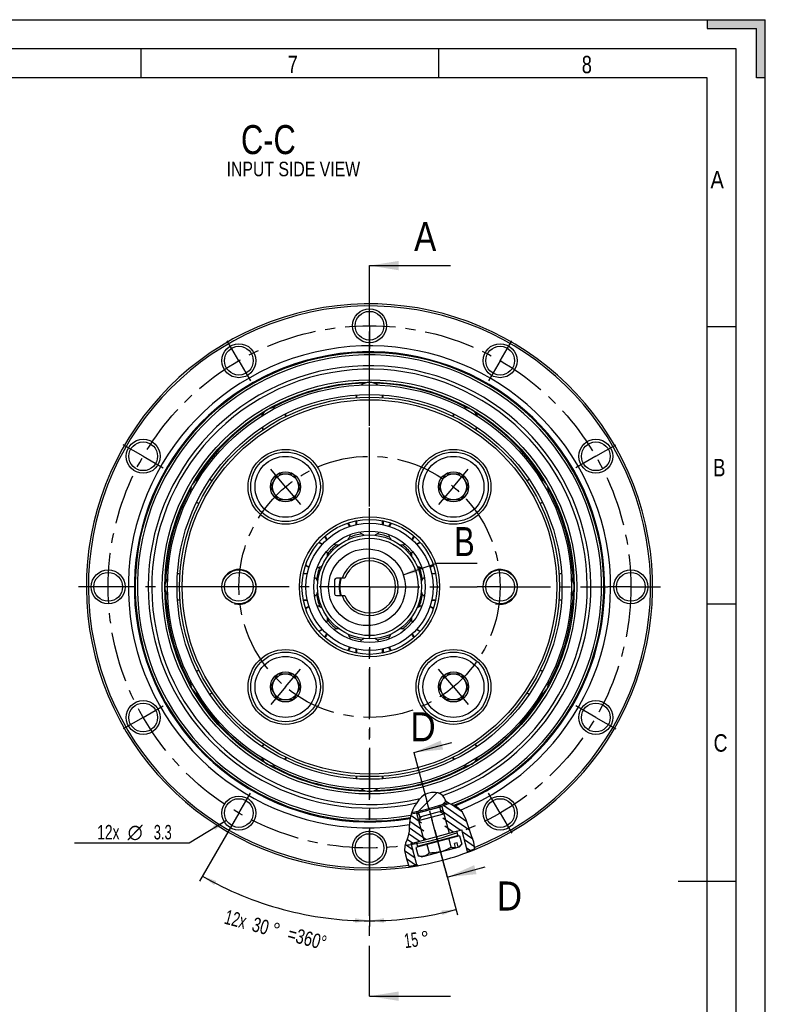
# Model space of a CAD drawing. Header units: millimetres. Extents: x 0 to 420, y 0 to 297.
# Tile 7 of 7: x 292 to 420, y 127 to 297. Entities that reach past the tile are written whole.
import ezdxf
from ezdxf.enums import TextEntityAlignment as Align

# ---------------------------------------------------------------- set-up
doc = ezdxf.new("R2010")
doc.units = ezdxf.units.MM
doc.header["$LTSCALE"] = 23.1
doc.linetypes.add('CENTER', pattern=[0.6, 0.375, -0.075, 0.075, -0.075])
doc.layers.get('0').update_dxf_attribs({"linetype": 'CONTINUOUS'})
for name, color, linetype in [('02___PRT_ALL_AXES', 7, 'CONTINUOUS'), ('7_ALL_FEATURES', 7, 'CONTINUOUS'), ('AXIS-OSI', 7, 'CONTINUOUS'), ('DEFAULT_1', 7, 'CENTER'), ('REZVALC', 7, 'CONTINUOUS')]:
    doc.layers.add(name, color=color, linetype=linetype)
doc.styles.get("Standard").update_dxf_attribs({"font": 'txt', "width": 0.8})
doc.styles.add('TEXTSTYLE_1', font='gdt', dxfattribs={"width": 0.8})
doc.dimstyles.new('DIMSTYLE_12', dxfattribs={"dimtxt": 2.5, "dimasz": 2.5, "dimexe": 1, "dimexo": 0, "dimgap": 1.25, "dimtad": 0, "dimlfac": 0.666667, "dimdsep": 46, "dimtxsty": 'Standard', "dimblk": '_FILLED', "dimblk1": '_FILLED', "dimblk2": '_FILLED', "dimcen": 0.09, "dimclrt": 7, "dimadec": 0, "dimazin": 0, "dimtp": 0.5, "dimtm": 0.5, "dimtfac": 1, "dimtofl": 0, "dimtmove": 0, "dimatfit": 3, "dimldrblk": '_FILLED', "dimfxl": 0, "dimtolj": 1, "dimarcsym": 0})
doc.dimstyles.new('DIMSTYLE_13', dxfattribs={"dimtxt": 2.5, "dimasz": 2.5, "dimexe": 1, "dimexo": 0, "dimtad": 1, "dimdec": 3, "dimlfac": 0.666667, "dimdsep": 46, "dimtxsty": 'Standard', "dimblk": '_FILLED', "dimblk1": '_FILLED', "dimblk2": '_FILLED', "dimcen": 0.09, "dimclrt": 7, "dimadec": 0, "dimazin": 0, "dimtp": 0.1, "dimtm": 0.1, "dimtfac": 1, "dimtdec": 3, "dimtmove": 0, "dimatfit": 2, "dimldrblk": '_FILLED', "dimfxl": 0, "dimtolj": 1, "dimarcsym": 0})
doc.dimstyles.new('DIMSTYLE_9', dxfattribs={"dimtxt": 2.5, "dimasz": 2.5, "dimexe": 1, "dimexo": 0, "dimgap": 1.25, "dimtad": 0, "dimlfac": 0.666667, "dimdsep": 46, "dimtxsty": 'Standard', "dimblk": '_FILLED', "dimblk1": '_FILLED', "dimblk2": '_FILLED', "dimcen": 0.09, "dimclrt": 7, "dimadec": 0, "dimazin": 0, "dimtp": 0.5, "dimtm": 0.5, "dimtfac": 1, "dimtdec": 65535, "dimtofl": 0, "dimtmove": 0, "dimatfit": 3, "dimldrblk": '_FILLED', "dimfxl": 0, "dimtolj": 1, "dimarcsym": 0})
doc.dimstyles.get("Standard").update_dxf_attribs({"dimtxt": 2.5, "dimasz": 2.5, "dimexe": 1, "dimexo": 0, "dimtad": 1, "dimdec": 3, "dimdsep": 46, "dimtxsty": 'Standard', "dimblk": '_FILLED', "dimblk1": '_FILLED', "dimblk2": '_FILLED', "dimcen": 0.09, "dimclrt": 7, "dimadec": 0, "dimazin": 0, "dimtol": 1, "dimtp": 0.001, "dimtm": 0.001, "dimtfac": 1, "dimtdec": 3, "dimtofl": 0, "dimtmove": 0, "dimatfit": 3, "dimldrblk": '_FILLED', "dimfxl": 0, "dimtolj": 1, "dimarcsym": 0})

# ---------------------------------------------------------------- blocks, each defined once
blk = doc.blocks.new('_FILLED')
at = {"color": 0, "linetype": 'ByBlock'}
blk.add_solid([(0, 0), (-1, 0.16), (-1, -0.16)], dxfattribs=at)
blk = doc.blocks.new('*D20')
at = {"color": 7, "linetype": 'Continuous'}
for p, q in [((329.34, 160.3), (322.57, 148.59)), ((351.84, 149.17), (351.84, 140.75))]:
    blk.add_line(p, q, dxfattribs=at)
for start, end in [(240, 255), (255, 270)]:
    blk.add_arc((351.84, 199.27), 57.53, start, end, dxfattribs=at)
for points in [[(325.46, 148.6), (323.07, 149.45), (325.07, 147.9)], [(349.33, 141.4), (351.84, 141.75), (349.35, 142.2)]]:
    blk.add_solid(points, dxfattribs=at)
for s, width, p in [('12x', 0.690476, (328.45, 140.81)), ('30', 0.75, (332.76, 139.65)), ('=360°', 0.76, (340.77, 137.51))]:
    blk.add_text(s, height=2.5, rotation=-15, dxfattribs=dict(at, width=width)).set_placement(p, align=Align.CENTER)
at = {"color": 7, "linetype": 'Continuous', "style": 'TEXTSTYLE_1'}
blk.add_text('~', height=2.5, rotation=-15, dxfattribs=at).set_placement((335.38, 138.95), align=Align.CENTER)
blk = doc.blocks.new('*D23')
at = {"color": 7, "linetype": 'Continuous'}
for p, q in [((327.22, 159.02), (320.78, 155.14)), ((319.03, 155.14), (301.05, 155.14)), ((320.78, 155.14), (319.03, 155.14))]:
    blk.add_line(p, q, dxfattribs=at)
at = {"color": 7, "linetype": 'Continuous', "xscale": 2.5, "yscale": 2.5, "zscale": 2.5, "rotation": 31.1272681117}
blk.add_blockref('_FILLED', (327.22, 159.02), dxfattribs=at)
at = {"color": 7, "linetype": 'Continuous'}
for s, width, p in [('12x ', 0.714286, (309.45, 155.76)), ('3.3', 0.666667, (317.78, 155.76))]:
    blk.add_text(s, height=2.5, dxfattribs=dict(at, width=width)).set_placement(p, align=Align.RIGHT)
at = {"color": 7, "linetype": 'Continuous', "style": 'TEXTSTYLE_1'}
blk.add_text('n', height=2.5, dxfattribs=at).set_placement((312.78, 155.76), align=Align.RIGHT)
blk = doc.blocks.new('*D32')
at = {"color": 7, "linetype": 'Continuous'}
for p, q in [((364.8, 150.88), (366.99, 142.74)), ((351.84, 149.17), (351.84, 140.75))]:
    blk.add_line(p, q, dxfattribs=at)
for start, end in [(277.5, 285), (270, 277.5)]:
    blk.add_arc((351.84, 199.27), 57.53, start, end, dxfattribs=at)
for points in [[(364.39, 142.72), (366.73, 143.71), (364.2, 143.5)], [(354.33, 142.2), (351.84, 141.75), (354.35, 141.4)]]:
    blk.add_solid(points, dxfattribs=at)
at = {"color": 7, "linetype": 'Continuous', "width": 0.642857}
blk.add_text('15', height=2.5, rotation=7.5, dxfattribs=at).set_placement((359.17, 137.17), align=Align.CENTER)
at = {"color": 7, "linetype": 'Continuous', "style": 'TEXTSTYLE_1'}
blk.add_text('~', height=2.5, rotation=7.5, dxfattribs=at).set_placement((361.59, 137.49), align=Align.CENTER)

msp = doc.modelspace()

# ---------------------------------------------------------------- linework, layer by layer
at = {"color": 7, "linetype": 'Continuous'}
for p, q in [((10, 297), (410, 297)), ((410, 297), (420, 297)), ((410, 297), (410, 295.5)), ((420, 287), (420, 297)), ((410, 295.5), (418.5, 295.5)), ((418.5, 287), (418.5, 295.5)), ((415, 292), (15, 292)), ((312.5, 287), (312.5, 292)), ((363.75, 287), (363.75, 292)), ((415, 5), (415, 292)), ((410, 287), (20, 287)), ((410, 10), (410, 287)), ((420, 287), (418.5, 287)), ((420, 10), (420, 287)), ((410, 244.16), (415, 244.16)), ((349.5984, 231.8947), (349.513, 232.343)), ((354.163, 232.343), (354.0775, 231.8947)), ((337.3173, 229.0752), (337.4671, 228.6451)), ((366.2088, 228.6451), (366.3587, 229.0752)), ((333.5872, 226.4061), (333.3024, 226.7362)), ((370.3736, 226.7362), (370.0888, 226.4061)), ((324.3764, 217.8102), (324.7065, 217.5254)), ((378.9695, 217.5254), (379.2995, 217.8102)), ((322.4675, 213.6455), (322.0374, 213.7953)), ((381.6385, 213.7953), (381.2084, 213.6455)), ((349.513, 210.6285), (349.5265, 210.6655)), ((349.513, 209.9749), (349.513, 210.6285)), ((354.1495, 210.6655), (354.163, 210.6285)), ((354.163, 210.6285), (354.163, 209.9749)), ((348.1435, 210.2959), (348.1746, 210.2698)), ((348.1746, 210.2698), (348.5013, 209.7039)), ((355.1746, 209.7039), (355.5014, 210.2698)), ((355.5014, 210.2698), (355.5325, 210.2959)), ((343.1281, 206.9721), (343.1678, 206.9651)), ((344.1476, 207.9448), (344.1406, 207.9845)), ((344.4743, 207.3789), (344.1476, 207.9448)), ((359.5284, 207.9448), (359.2017, 207.3789)), ((359.5354, 207.9845), (359.5284, 207.9448)), ((360.5082, 206.9651), (360.5479, 206.9721)), ((343.1678, 206.9651), (343.7337, 206.6383)), ((359.9422, 206.6383), (360.5082, 206.9651)), ((340.8428, 202.938), (340.8167, 202.9691)), ((341.4087, 202.6113), (340.8428, 202.938)), ((357.6568, 201.3497), (363.4375, 203.3332)), ((362.8332, 202.938), (362.2672, 202.6113)), ((362.8593, 202.9691), (362.8332, 202.938)), ((363.4375, 203.3332), (366.4375, 203.3332)), ((366.4375, 203.3332), (370.3661, 203.3332)), ((318.7696, 201.5996), (319.2179, 201.5142)), ((340.4471, 201.5861), (340.4841, 201.5996)), ((340.4841, 201.5996), (341.1377, 201.5996)), ((345.838, 200.4746), (345.838, 198.0746)), ((347.5953, 200.7746), (346.138, 200.7746)), ((362.5383, 201.5996), (363.1918, 201.5996)), ((363.1918, 201.5996), (363.2289, 201.5861)), ((384.458, 201.5142), (384.9064, 201.5996)), ((319.2179, 197.0351), (318.7696, 196.9496)), ((340.4841, 196.9496), (340.4471, 196.9631)), ((341.1377, 196.9496), (340.4841, 196.9496)), ((346.138, 197.7746), (347.5953, 197.7746)), ((363.1918, 196.9496), (362.5383, 196.9496)), ((363.2289, 196.9631), (363.1918, 196.9496)), ((384.9064, 196.9496), (384.458, 197.0351)), ((340.8167, 195.5801), (340.8428, 195.6112)), ((340.8428, 195.6112), (341.4087, 195.938)), ((362.2672, 195.938), (362.8332, 195.6112)), ((362.8332, 195.6112), (362.8593, 195.5801)), ((410, 196.33), (415, 196.33)), ((343.7337, 191.911), (343.1678, 191.5842)), ((360.5082, 191.5842), (359.9422, 191.911)), ((343.1678, 191.5842), (343.1281, 191.5772)), ((344.1406, 190.5647), (344.1476, 190.6044)), ((344.1476, 190.6044), (344.4743, 191.1704)), ((359.2017, 191.1704), (359.5284, 190.6044)), ((359.5284, 190.6044), (359.5354, 190.5647)), ((360.5479, 191.5772), (360.5082, 191.5842)), ((348.5013, 188.8454), (348.1746, 188.2794)), ((349.513, 187.9208), (349.513, 188.5743)), ((354.163, 188.5743), (354.163, 187.9208)), ((355.5014, 188.2794), (355.1746, 188.8454)), ((348.1746, 188.2794), (348.1435, 188.2533)), ((349.5265, 187.8837), (349.513, 187.9208)), ((354.163, 187.9208), (354.1495, 187.8837)), ((355.5325, 188.2533), (355.5014, 188.2794)), ((322.0374, 184.754), (322.4675, 184.9038)), ((381.2084, 184.9038), (381.6385, 184.754)), ((324.7065, 181.0239), (324.3764, 180.739)), ((379.2995, 180.739), (378.9695, 181.0239)), ((333.3024, 171.8131), (333.5872, 172.1432)), ((370.0888, 172.1432), (370.3736, 171.8131)), ((337.4671, 169.9042), (337.3173, 169.4741)), ((366.3587, 169.4741), (366.2088, 169.9042)), ((349.513, 166.2063), (349.5984, 166.6546)), ((354.0775, 166.6546), (354.163, 166.2063)), ((363.4614, 163.8019), (360.3369, 160.6773)), ((360.7692, 163.0431), (360.3468, 162.5841)), ((361.2528, 163.4196), (360.7692, 163.0431)), ((361.8514, 163.7006), (361.2528, 163.4196)), ((362.5115, 163.844), (361.8514, 163.7006)), ((363.2066, 163.847), (362.5115, 163.844)), ((363.6917, 163.7611), (363.2066, 163.847)), ((364.1346, 163.5848), (363.6917, 163.7611)), ((364.4888, 163.2975), (364.1346, 163.5848)), ((364.7038, 162.9579), (364.4888, 163.2975)), ((364.885, 162.589), (364.7038, 162.9579)), ((359.607, 161.5078), (359.2962, 160.9187)), ((359.9706, 162.0763), (359.607, 161.5078)), ((359.9527, 160.2967), (364.2994, 161.4614)), ((360.3468, 162.5841), (359.9706, 162.0763)), ((364.2994, 161.4614), (363.9257, 161.4071)), ((364.1895, 160.4226), (363.9257, 161.4071)), ((364.2994, 161.4614), (365.5417, 156.825)), ((365.0168, 162.3864), (364.4502, 161.8199)), ((368.5957, 158.8013), (364.567, 161.6223)), ((365.0994, 162.2595), (364.885, 162.589)), ((365.5551, 161.9383), (365.0994, 162.2595)), ((366.1186, 161.7319), (365.5551, 161.9383)), ((367.8427, 160.4661), (365.9429, 161.7963)), ((366.6868, 161.5268), (366.1186, 161.7319)), ((367.7998, 160.5551), (366.6868, 161.5268)), ((358.8569, 159.4724), (358.7521, 158.6116)), ((359.0547, 160.3057), (358.8569, 159.4724)), ((360.8036, 158.5701), (358.9507, 159.8675)), ((359.2962, 160.9187), (359.0547, 160.3057)), ((360.4284, 159.9702), (359.8845, 160.3511)), ((359.9527, 160.2967), (360.3035, 160.4365)), ((359.9527, 160.2967), (361.195, 155.6603)), ((360.5673, 159.452), (360.3035, 160.4365)), ((369.0941, 157.3148), (364.0818, 160.8245)), ((368.4883, 159.1261), (367.7998, 160.5551)), ((358.7521, 158.6116), (358.6884, 157.7413)), ((361.5539, 155.7698), (358.6908, 157.7745)), ((361.1788, 157.1699), (358.781, 158.8488)), ((367.4421, 157.3342), (364.457, 159.4244)), ((366.2672, 157.0194), (364.8321, 158.0242)), ((369.007, 157.5581), (368.4883, 159.1261)), ((358.4442, 156.1538), (358.2507, 155.6394)), ((358.5715, 156.6744), (358.4442, 156.1538)), ((358.6445, 157.2046), (358.5715, 156.6744)), ((360.3928, 155.4453), (358.5773, 156.7166)), ((358.6884, 157.7413), (358.6445, 157.2046)), ((367.3656, 156.3819), (359.837, 154.3646)), ((366.8613, 156.2468), (366.8225, 156.3917)), ((366.8457, 157.1744), (367.715, 157.4073)), ((367.3656, 156.3819), (367.7535, 154.9344)), ((368.7092, 153.697), (367.715, 157.4073)), ((369.6077, 155.8178), (367.8022, 157.082)), ((369.4233, 156.3958), (369.007, 157.5581)), ((369.7847, 155.2629), (369.4233, 156.3958)), ((357.8946, 154.6274), (357.8681, 153.8685)), ((358.0448, 155.1325), (357.8946, 154.6274)), ((359.3342, 153.9116), (357.9665, 154.8693)), ((358.2507, 155.6394), (358.0448, 155.1325)), ((359.2179, 155.1305), (358.3008, 155.7727)), ((359.0217, 155.0779), (359.891, 155.3109)), ((360.0159, 151.3676), (359.0217, 155.0779)), ((360.3413, 154.4998), (360.3025, 154.6447)), ((361.7191, 154.869), (362.107, 153.4215)), ((365.4835, 155.8776), (365.8713, 154.4301)), ((367.3272, 154.5081), (367.7535, 154.9344)), ((369.9193, 154.4621), (368.1774, 155.6818)), ((369.9839, 154.0779), (369.7847, 155.2629)), ((357.8681, 153.8685), (358.0215, 153.0814)), ((359.7094, 152.5114), (357.8834, 153.79)), ((358.0215, 153.0814), (358.261, 152.2462)), ((359.837, 154.3646), (360.2248, 152.9172)), ((360.8072, 152.7611), (360.2248, 152.9172)), ((361.2439, 152.8781), (364.0672, 153.6346)), ((369.1463, 153.8659), (368.5526, 154.2817)), ((369.9828, 154.0273), (369.9839, 154.0779)), ((359.7727, 151.3296), (358.21, 152.4238)), ((358.261, 152.2462), (358.5898, 151.142)), ((358.5898, 151.142), (358.6511, 151.0031)), ((415, 148.5), (405, 148.5))]:
    msp.add_line(p, q, dxfattribs=at)
for points in [[(364.0672, 153.6346), (364.1696, 153.6631), (364.2715, 153.6934), (364.3728, 153.7255), (364.4737, 153.7595), (364.5741, 153.7953), (364.6741, 153.8329), (364.7736, 153.8723), (364.8728, 153.9136), (364.9718, 153.9566), (365.0706, 154.0014), (365.1693, 154.048), (365.2681, 154.0965), (365.367, 154.1469), (365.4664, 154.1993), (365.5664, 154.2537), (365.6671, 154.3103), (365.7688, 154.3691), (365.8713, 154.4301)], [(361.2439, 152.8781), (361.1924, 152.8653), (361.1403, 152.8544), (361.0877, 152.8453), (361.0347, 152.838), (360.9812, 152.8326), (360.9271, 152.8289), (360.8726, 152.8271), (360.8175, 152.8269), (360.7618, 152.8285), (360.7055, 152.8318), (360.6486, 152.8367), (360.591, 152.8433), (360.5325, 152.8515), (360.4732, 152.8613), (360.4128, 152.8728), (360.3514, 152.8859), (360.2887, 152.9007), (360.2248, 152.9172)], [(361.2439, 152.8781), (361.295, 152.8928), (361.3456, 152.9094), (361.3956, 152.9278), (361.4452, 152.948), (361.4943, 152.9701), (361.5429, 152.9939), (361.5911, 153.0196), (361.6389, 153.047), (361.6863, 153.0762), (361.7334, 153.1072), (361.7802, 153.1399), (361.8269, 153.1744), (361.8734, 153.2108), (361.9199, 153.249), (361.9664, 153.2891), (362.013, 153.3312), (362.0599, 153.3753), (362.107, 153.4215)], [(364.0672, 153.6346), (363.9643, 153.6081), (363.8609, 153.5834), (363.757, 153.5605), (363.6527, 153.5395), (363.5478, 153.5203), (363.4424, 153.5029), (363.3365, 153.4873), (363.23, 153.4734), (363.1228, 153.4611), (363.0149, 153.4506), (362.9061, 153.4416), (362.7963, 153.4342), (362.6853, 153.4283), (362.5731, 153.424), (362.4593, 153.4211), (362.3438, 153.4198), (362.2263, 153.4199), (362.107, 153.4215)]]:
    msp.add_lwpolyline(points, dxfattribs=at)
for centre, radius in [((351.838, 244.2746), 2.925), ((351.838, 244.2746), 2.475), ((329.338, 238.2458), 2.925), ((374.338, 238.2458), 2.925), ((329.338, 238.2458), 2.475), ((374.338, 238.2458), 2.475), ((351.838, 199.2746), 35.683), ((351.838, 199.2746), 35.25), ((351.838, 199.2746), 34.8), ((351.838, 199.2746), 33.15), ((351.838, 199.2746), 32.7), ((351.838, 199.2746), 32.25), ((312.8668, 221.7746), 2.925), ((312.8668, 221.7746), 2.475), ((390.8091, 221.7746), 2.925), ((390.8091, 221.7746), 2.475), ((337.3753, 216.5106), 6.45), ((337.3753, 216.5106), 6), ((366.3007, 216.5106), 6.45), ((366.3007, 216.5106), 6), ((351.838, 199.2746), 12.075), ((351.838, 199.2746), 11.625), ((351.838, 199.2746), 10.95), ((351.838, 199.2746), 9.6), ((351.838, 199.2746), 8.94), ((351.838, 199.2746), 8.394), ((351.404, 199.2041), 6.6107), ((306.838, 199.2746), 2.925), ((329.338, 199.2746), 2.925), ((374.338, 199.2746), 2.925), ((396.838, 199.2746), 2.925), ((306.838, 199.2746), 2.475), ((329.338, 199.2746), 2.475), ((374.338, 199.2746), 2.475), ((396.838, 199.2746), 2.475), ((337.3753, 182.0386), 6.45), ((366.3007, 182.0386), 6.45), ((337.3753, 182.0386), 6), ((366.3007, 182.0386), 6), ((312.8668, 176.7746), 2.925), ((312.8668, 176.7746), 2.475), ((390.8091, 176.7746), 2.925), ((390.8091, 176.7746), 2.475), ((329.338, 160.3035), 2.925), ((374.338, 160.3035), 2.925), ((329.338, 160.3035), 2.475), ((374.338, 160.3035), 2.475), ((351.838, 154.2746), 2.925), ((351.838, 154.2746), 2.475)]:
    msp.add_circle(centre, radius, dxfattribs=at)
for centre, radius, start, end in [((351.838, 199.2746), 48.75, 291.851463, 278.033777), ((351.838, 199.2746), 48.4036, 291.952455, 277.949236), ((351.838, 199.2746), 41.5231, 292.157584, 279.556072), ((351.838, 199.2746), 40.5, 291.37044, 279.964996), ((351.838, 199.2746), 40.35, 291.126679, 280.041726), ((351.838, 199.2746), 39.9678, 290.495527, 280.278959), ((351.838, 199.2746), 38.1062, 289.345379, 282.28854), ((351.838, 199.2746), 37.5, 288.566653, 283.42602), ((351.838, 199.2746), 35.1, 91.438356, 118.569034), ((351.838, 199.2746), 35.1, 61.430966, 88.561644), ((351.838, 199.2746), 35.1, 121.361619, 148.638447), ((351.838, 199.2746), 35.1, 31.361553, 58.638381), ((351.838, 199.2746), 35.1, 151.430947, 178.56163), ((351.838, 199.2746), 35.1, 1.43837, 28.569053), ((351.838, 199.2746), 9.2131, 98.098928, 111.90725), ((351.838, 199.2746), 9.2131, 68.09275, 81.901072), ((351.838, 199.2746), 9.2131, 128.091062, 141.908938), ((351.838, 199.2746), 9.2131, 38.091062, 51.908938), ((351.838, 199.2746), 4.933, 197.702451, 162.297549), ((351.838, 199.2746), 4.5, 199.471221, 160.528779), ((329.338, 199.2746), 3, 255, 165), ((351.838, 199.2746), 9.2131, 158.09275, 171.901072), ((351.838, 199.2746), 9.2131, 8.098928, 21.90725), ((374.338, 199.2746), 3, 255, 165), ((346.138, 200.4746), 0.3, 90, 180), ((351.838, 199.2746), 5.25, 163.398403, 196.601597), ((351.838, 199.2746), 5.119, 162.960454, 197.039546), ((351.838, 199.2746), 35.1, 181.43837, 208.569053), ((351.838, 199.2746), 9.2131, 188.098928, 201.90725), ((346.138, 198.0746), 0.3, 180, 270), ((351.838, 199.2746), 9.2131, 338.09275, 351.901072), ((351.838, 199.2746), 35.1, 331.430947, 358.56163), ((351.838, 199.2746), 9.2131, 218.091062, 231.908938), ((351.838, 199.2746), 9.2131, 308.091062, 321.908938), ((351.838, 199.2746), 9.2131, 248.09275, 261.901072), ((351.838, 199.2746), 9.2131, 278.098928, 291.90725), ((351.838, 199.2746), 35.1, 211.361553, 238.638381), ((351.838, 199.2746), 35.1, 301.361619, 328.638447), ((351.838, 199.2746), 35.1, 241.430966, 268.561644), ((351.838, 199.2746), 35.1, 271.438356, 298.569034), ((351.838, 199.2746), 39.75, 280.416424, 287.698302), ((351.838, 199.2746), 39.525, 280.588436, 289.920522), ((351.838, 199.2746), 39.75, 287.703634, 290.146766), ((351.838, 199.2746), 48.6, 290.24061, 291.901505), ((351.838, 199.2746), 48.6, 277.984398, 279.75939)]:
    msp.add_arc(centre, radius, start, end, dxfattribs=at)
at = {"color": 40, "linetype": 'Continuous'}
for start, end in [(92.058365, 103.529695), (21.908934, 44.922563), (256.470305, 267.941635), (315.077437, 338.091066)]:
    msp.add_arc((384.988, 199.2746), 2.25, start, end, dxfattribs=at)
at = {"color": 7, "linetype": 'Continuous'}
for points in [[(410, 295.5), (410, 297), (420, 297)], [(410, 295.5), (420, 297), (418.5, 295.5)], [(418.5, 295.5), (420, 297), (418.5, 287)], [(420, 297), (420, 287), (418.5, 287)], [(359.8917, 202.5394), (357.6568, 201.3497), (360.1513, 201.7827)]]:
    msp.add_solid(points, dxfattribs=at)
at = {"layer": '02___PRT_ALL_AXES', "color": 7, "linetype": 'CENTER'}
for p, q in [((351.838, 248.2496), (351.838, 249.3746)), ((351.838, 244.2746), (351.838, 248.2496)), ((351.838, 244.2746), (351.838, 240.2996)), ((329.338, 238.2458), (327.3505, 241.6882)), ((374.338, 238.2458), (376.3255, 241.6882)), ((351.838, 199.2746), (351.838, 240.2996)), ((329.338, 238.2458), (331.3255, 234.8033)), ((374.338, 238.2458), (372.3505, 234.8033)), ((312.8668, 221.7746), (309.4244, 223.7621)), ((390.8091, 221.7746), (394.2516, 223.7621)), ((312.8668, 221.7746), (316.3093, 219.7871)), ((390.8091, 221.7746), (387.3667, 219.7871)), ((337.3753, 216.5106), (334.8202, 219.5557)), ((366.3007, 216.5106), (368.8558, 219.5557)), ((337.3753, 216.5106), (339.9303, 213.4656)), ((366.3007, 216.5106), (363.7456, 213.4656)), ((302.863, 199.2746), (301.738, 199.2746)), ((306.838, 199.2746), (302.863, 199.2746)), ((325.363, 199.2746), (306.838, 199.2746)), ((329.338, 199.2746), (325.363, 199.2746)), ((351.838, 199.2746), (329.338, 199.2746)), ((351.838, 199.2746), (351.838, 149.1746)), ((351.838, 199.2746), (370.363, 199.2746)), ((374.338, 199.2746), (370.363, 199.2746)), ((374.338, 199.2746), (392.863, 199.2746)), ((396.838, 199.2746), (392.863, 199.2746)), ((396.838, 199.2746), (401.938, 199.2746)), ((337.3753, 182.0386), (339.9303, 185.0837)), ((366.3007, 182.0386), (363.7456, 185.0837)), ((337.3753, 182.0386), (334.8202, 178.9936)), ((366.3007, 182.0386), (368.8558, 178.9936)), ((312.8668, 176.7746), (316.3093, 178.7621)), ((390.8091, 176.7746), (387.3667, 178.7621)), ((312.8668, 176.7746), (309.4244, 174.7871)), ((390.8091, 176.7746), (394.2516, 174.7871)), ((329.338, 160.3035), (331.3255, 163.7459)), ((374.338, 160.3035), (372.3505, 163.7459)), ((364.8049, 150.8816), (361.7264, 162.3707)), ((329.338, 160.3035), (327.3505, 156.861)), ((374.338, 160.3035), (376.3255, 156.861))]:
    msp.add_line(p, q, dxfattribs=at)
at = {"layer": '02___PRT_ALL_AXES', "color": 7, "linetype": 'Continuous'}
for points in [[(368.6518, 153.6758), (368.6505, 153.6485), (368.6487, 153.6211), (368.6464, 153.5936), (368.6436, 153.5659), (368.6403, 153.5382), (368.6365, 153.5103)], [(360.1722, 151.2423), (360.155, 151.2645), (360.1382, 151.2869), (360.122, 151.3095), (360.1062, 151.3322), (360.091, 151.355), (360.0762, 151.3779)]]:
    msp.add_lwpolyline(points, dxfattribs=at)
at = {"layer": '02___PRT_ALL_AXES', "color": 7, "linetype": 'CENTER'}
for radius in [45, 22.5]:
    msp.add_circle((351.838, 199.2746), radius, dxfattribs=at)
at = {"layer": '02___PRT_ALL_AXES', "color": 7, "linetype": 'Continuous'}
msp.add_arc((351.838, 199.2746), 48.75, 278.03378, 291.851444, dxfattribs=at)
at = {"layer": '7_ALL_FEATURES', "color": 7, "linetype": 'Continuous'}
for p, q in [((360.3021, 158.9927), (364.6488, 160.1574)), ((360.7264, 159.7276), (360.3021, 158.9927)), ((360.7264, 159.7276), (363.9139, 160.5817)), ((363.9139, 160.5817), (364.6488, 160.1574)), ((364.6488, 160.1574), (365.5417, 156.825)), ((360.3021, 158.9927), (361.195, 155.6603)), ((359.891, 155.3109), (366.8457, 157.1744)), ((360.0852, 154.5864), (367.0398, 156.4499)), ((366.8457, 157.1744), (367.0398, 156.4499)), ((359.891, 155.3109), (360.0852, 154.5864)), ((364.0672, 153.6346), (367.3272, 154.5081)), ((366.9136, 155.1738), (366.479, 155.0573)), ((366.6686, 154.3495), (366.479, 155.0573)), ((367.1033, 154.466), (366.9136, 155.1738)), ((367.1033, 154.466), (367.0826, 154.4426)), ((360.8072, 152.7611), (361.2439, 152.8781)), ((366.6479, 154.3261), (366.6686, 154.3495))]:
    msp.add_line(p, q, dxfattribs=at)
for points in [[(365.8713, 154.4301), (365.9337, 154.414), (365.9951, 154.3995), (366.0553, 154.3866), (366.1145, 154.3752), (366.1729, 154.3654), (366.2304, 154.3572), (366.2872, 154.3505), (366.3433, 154.3454), (366.3988, 154.3419), (366.4538, 154.3401), (366.5082, 154.3399), (366.5622, 154.3414), (366.6156, 154.3446), (366.6686, 154.3495)], [(367.1033, 154.466), (367.1518, 154.4883), (367.1998, 154.5123), (367.2474, 154.538), (367.2945, 154.5655), (367.3413, 154.5946), (367.3877, 154.6255), (367.4337, 154.658), (367.4796, 154.6922), (367.5252, 154.7281), (367.5708, 154.7657), (367.6163, 154.8051), (367.6619, 154.8464), (367.7077, 154.8895), (367.7535, 154.9344)]]:
    msp.add_lwpolyline(points, dxfattribs=at)
at = {"layer": 'AXIS-OSI', "color": 7, "linetype": 'Continuous'}
for p, q in [((334.7772, 216.5106), (336.0762, 218.7606)), ((336.0762, 218.7606), (338.6743, 218.7606)), ((338.6743, 218.7606), (339.9733, 216.5106)), ((363.7026, 216.5106), (365.0017, 218.7606)), ((365.0017, 218.7606), (367.5997, 218.7606)), ((367.5997, 218.7606), (368.8988, 216.5106)), ((336.0762, 214.2606), (334.7772, 216.5106)), ((339.9733, 216.5106), (338.6743, 214.2606)), ((365.0017, 214.2606), (363.7026, 216.5106)), ((368.8988, 216.5106), (367.5997, 214.2606)), ((338.6743, 214.2606), (336.0762, 214.2606)), ((367.5997, 214.2606), (365.0017, 214.2606)), ((334.7772, 182.0386), (336.0762, 184.2886)), ((336.0762, 184.2886), (338.6743, 184.2886)), ((338.6743, 184.2886), (339.9733, 182.0386)), ((363.7026, 182.0386), (365.0017, 184.2886)), ((365.0017, 184.2886), (367.5997, 184.2886)), ((367.5997, 184.2886), (368.8988, 182.0386)), ((336.0762, 179.7886), (334.7772, 182.0386)), ((339.9733, 182.0386), (338.6743, 179.7886)), ((365.0017, 179.7886), (363.7026, 182.0386)), ((368.8988, 182.0386), (367.5997, 179.7886)), ((338.6743, 179.7886), (336.0762, 179.7886)), ((367.5997, 179.7886), (365.0017, 179.7886))]:
    msp.add_line(p, q, dxfattribs=at)
for centre, radius in [((337.3753, 216.5106), 5.25), ((366.3007, 216.5106), 5.25), ((337.3753, 216.5106), 2.5981), ((366.3007, 216.5106), 2.5981), ((337.3753, 216.5106), 2.25), ((366.3007, 216.5106), 2.25), ((337.3753, 182.0386), 5.25), ((366.3007, 182.0386), 5.25), ((337.3753, 182.0386), 2.5981), ((337.3753, 182.0386), 2.25), ((366.3007, 182.0386), 2.5981), ((366.3007, 182.0386), 2.25)]:
    msp.add_circle(centre, radius, dxfattribs=at)
at = {"layer": 'DEFAULT_1', "color": 7, "linetype": 'CENTER'}
for p, q in [((351.838, 234.6314), (351.838, 254.6314)), ((359.4857, 170.7331), (365.2396, 149.2591)), ((351.838, 128.7482), (351.838, 148.7482))]:
    msp.add_line(p, q, dxfattribs=at)
at = {"layer": 'DEFAULT_1', "color": 9, "linetype": 'CENTER'}
msp.add_line((351.838, 148.7482), (351.838, 234.6314), dxfattribs=at)
at = {"layer": 'REZVALC', "color": 7, "linetype": 'Continuous'}
for centre, start, end in [((351.838, 232.2746), 51.066279, 128.933721), ((351.838, 232.2746), 178.231082, 189.685937), ((351.838, 232.2746), 350.314063, 1.768918), ((335.338, 227.8535), 81.31295, 158.359246), ((368.338, 227.8535), 21.640754, 98.68705), ((335.338, 227.8535), 20.332848, 31.364726), ((368.338, 227.8535), 148.635274, 159.667152), ((335.338, 227.8535), 208.563984, 219.63163), ((368.338, 227.8535), 320.36837, 331.436016), ((323.2591, 215.7746), 111.640754, 188.68705), ((323.2591, 215.7746), 50.368371, 61.436016), ((380.4168, 215.7746), 118.563984, 129.631629), ((380.4168, 215.7746), 351.31295, 68.359246), ((323.2591, 215.7746), 238.635274, 249.667152), ((380.4168, 215.7746), 290.332848, 301.364726), ((351.838, 210.2321), 168.316848, 186.229674), ((351.838, 210.2321), 353.770326, 11.683152), ((346.3592, 208.7641), 23.768685, 41.698317), ((351.838, 210.2321), 222.157796, 246.548084), ((351.838, 210.2321), 293.451916, 317.842204), ((357.3167, 208.7641), 138.301683, 156.231315), ((346.3592, 208.7641), 198.333233, 216.231315), ((346.3592, 208.7641), 323.460906, 347.843321), ((357.3167, 208.7641), 192.156679, 216.539094), ((357.3167, 208.7641), 323.768685, 341.666767), ((342.3485, 204.7534), 53.770326, 71.666765), ((342.3485, 204.7534), 353.424428, 17.842204), ((346.3592, 208.7641), 252.156679, 276.575572), ((357.3167, 208.7641), 263.424428, 287.843321), ((361.3275, 204.7534), 162.157796, 186.575572), ((361.3275, 204.7534), 108.333235, 126.229674), ((342.3485, 204.7534), 228.301674, 246.229674), ((342.3485, 204.7534), 282.157796, 306.539094), ((361.3275, 204.7534), 233.460906, 257.842204), ((361.3275, 204.7534), 293.770326, 311.698326), ((318.838, 199.2746), 141.06092, 218.93908), ((318.838, 199.2746), 80.314063, 91.763739), ((340.8805, 199.2746), 83.768685, 101.683157), ((340.8805, 199.2746), 23.451916, 47.843321), ((362.7955, 199.2746), 132.156679, 156.548084), ((362.7955, 199.2746), 78.316843, 96.231315), ((384.838, 199.2746), 88.236261, 99.685937), ((384.838, 199.2746), 321.06092, 38.93908), ((318.838, 199.2746), 268.236261, 279.685937), ((340.8805, 199.2746), 258.316843, 276.231315), ((340.8805, 199.2746), 312.156679, 336.548084), ((362.7955, 199.2746), 203.451916, 227.843321), ((362.7955, 199.2746), 263.768685, 281.683157), ((384.838, 199.2746), 260.314063, 271.763739), ((342.3485, 193.7959), 113.770326, 131.698326), ((342.3485, 193.7959), 53.460906, 77.842204), ((361.3275, 193.7959), 102.157796, 126.539094), ((361.3275, 193.7959), 48.301674, 66.229674), ((342.3485, 193.7959), 342.157796, 6.575572), ((361.3275, 193.7959), 173.424428, 197.842204), ((342.3485, 193.7959), 288.333235, 306.229674), ((346.3592, 189.7852), 83.424428, 107.843321), ((357.3167, 189.7852), 72.156679, 96.575572), ((361.3275, 193.7959), 233.770326, 251.666765), ((346.3592, 189.7852), 143.768685, 161.666767), ((346.3592, 189.7852), 12.156679, 36.539094), ((351.838, 188.3171), 113.451916, 137.842204), ((351.838, 188.3171), 42.157796, 66.548084), ((357.3167, 189.7852), 143.460906, 167.843321), ((357.3167, 189.7852), 18.333233, 36.231315), ((346.3592, 189.7852), 318.301683, 336.231315), ((351.838, 188.3171), 173.770326, 191.683152), ((351.838, 188.3171), 348.316848, 6.229674), ((357.3167, 189.7852), 203.768685, 221.698317), ((323.2591, 182.7746), 110.332848, 121.364726), ((380.4168, 182.7746), 58.635274, 69.667152), ((323.2591, 182.7746), 171.31295, 248.359246), ((380.4168, 182.7746), 291.640754, 8.68705), ((323.2591, 182.7746), 298.563984, 309.631629), ((380.4168, 182.7746), 230.368371, 241.436016), ((335.338, 170.6958), 140.36837, 151.436016), ((368.338, 170.6958), 28.563984, 39.63163), ((335.338, 170.6958), 201.640754, 278.68705), ((335.338, 170.6958), 328.635274, 339.667152), ((368.338, 170.6958), 200.332848, 211.364726), ((368.338, 170.6958), 261.31295, 338.359246), ((351.838, 166.2746), 170.314063, 181.768918), ((351.838, 166.2746), 358.231082, 9.685937), ((351.838, 166.2746), 231.066279, 308.933721)]:
    msp.add_arc(centre, 2.25, start, end, dxfattribs=at)

# ---------------------------------------------------------------- texts
at = {"color": 7, "linetype": 'Continuous'}
for s, height, width, p in [('7', 3, 0.785714, (337.7289, 287.8045)), ('8', 3, 0.785714, (388.3911, 287.7718)), ('INPUT SIDE VIEW', 2.5, 0.814286, (327.2292, 270.0229)), ('A', 3, 0.857143, (410.5656, 267.9464)), ('A', 5, 0.857143, (359.5194, 257.1314)), ('B', 3, 0.785714, (411.0382, 218.321)), ('B', 5, 0.785714, (366.4375, 204.5832)), ('D', 5, 0.904762, (358.8701, 172.6654)), ('C', 3, 0.833333, (411.0845, 170.8815)), ('D', 5, 0.904762, (373.7497, 143.513))]:
    msp.add_text(s, height=height, dxfattribs=dict(at, width=width)).set_placement(p)
at = {"color": 7, "linetype": 'Continuous', "width": 0.793651}
msp.add_text('C-C', height=5, dxfattribs=at).set_placement((339.1372, 273.8402), align=Align.RIGHT)

# ---------------------------------------------------------------- dimensions: what is measured, and where the dimension line sits
at = {"color": 7, "linetype": 'Continuous'}
dim = msp.add_diameter_dim_2p(p1=(327.2193, 159.0241), p2=(331.4566, 161.5829), text='12x %%c<>', dimstyle='DIMSTYLE_13', override={"dimtih": 1, "dimtoh": 1, "dimpost": '<>'}, dxfattribs=at)
dim.commit()
dim.dimension.update_dxf_attribs({"geometry": '*D23', "text_midpoint": (310.0425, 157.0108), "dimtype": 163})
dim = msp.add_angular_dim_2l(base=(336.9488, 143.7074), line1=((329.6256, 160.8017), (329.338, 160.3035)), line2=((351.838, 149.7499), (351.838, 149.1746)), text='12x<>=360°', dimstyle='DIMSTYLE_12', override={"dimtad": 2}, dxfattribs=at)
dim.commit()
dim.dimension.update_dxf_attribs({"geometry": '*D20', "text_midpoint": (336.9488, 143.7074), "dimtype": 162})
dim = msp.add_angular_dim_2l(base=(359.3468, 142.2394), line1=((351.838, 149.7499), (351.838, 149.1746)), line2=((364.656, 151.4373), (364.8049, 150.8816)), dimstyle='DIMSTYLE_9', override={"dimtad": 2}, dxfattribs=at)
dim.commit()
dim.dimension.update_dxf_attribs({"geometry": '*D32', "text_midpoint": (359.3468, 142.2394), "dimtype": 162})

# ---------------------------------------------------------------- leaders
for points in [[(351.838, 254.6314), (365.7694, 254.6314)], [(359.4857, 170.7331), (366.0315, 172.487)], [(365.2396, 149.2591), (371.7854, 151.013)], [(351.838, 128.7482), (365.7694, 128.7482)]]:
    msp.add_leader(points, dimstyle='Standard', override={"dimasz": 5, "dimtad": 0}, dxfattribs=at)

doc.saveas('drawing.dxf')
